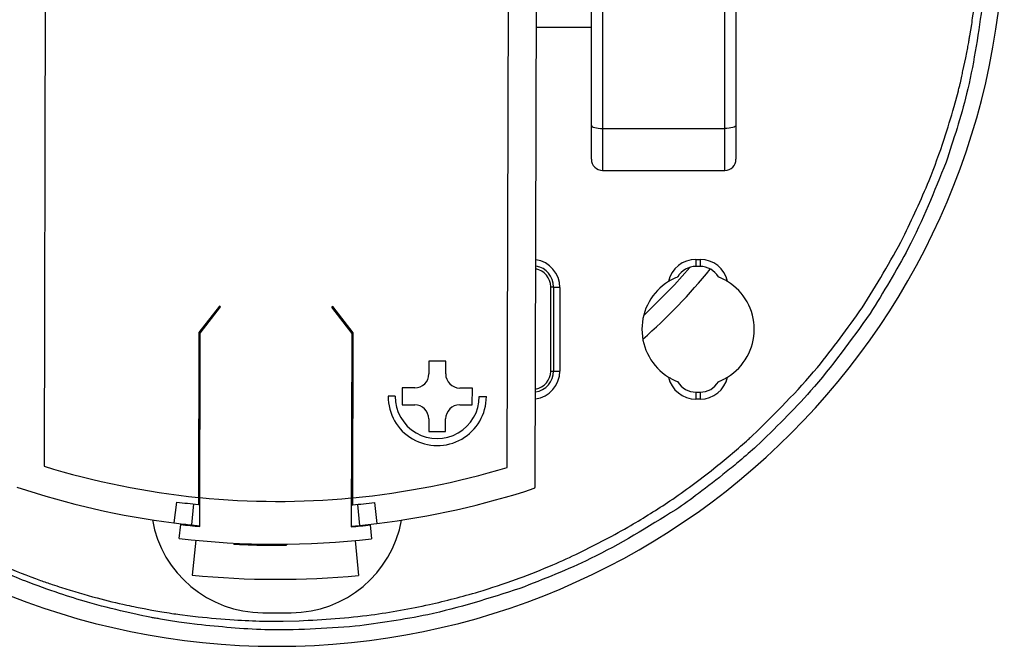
# Model space of a CAD drawing. Header units: millimetres. Extents: x 26 to 136, y 91 to 343.
# Tile 4 of 7: x 63 to 133, y 236 to 281. Entities that reach past the tile are written whole.
import ezdxf

# ---------------------------------------------------------------- set-up
doc = ezdxf.new("R2010")
doc.units = ezdxf.units.MM

msp = doc.modelspace()

# ---------------------------------------------------------------- linework, layer by layer
at = {"color": 7, "linetype": 'Continuous', "lineweight": 25}
for p, q in [((99.444, 247.383), (99.644, 328.239)), ((64.64, 326.936), (64.448, 248.859)), ((97.448, 248.777), (97.64, 326.855)), ((112.944, 269.916), (112.944, 305.798)), ((113.744, 304.998), (113.744, 270.716)), ((104.244, 285.55), (104.244, 269.916)), ((103.444, 270.716), (103.444, 282.514)), ((99.525, 280.107), (103.444, 280.107)), ((130.403, 279.493), (130.539, 280.305)), ((129.915, 276.999), (130.121, 277.933)), ((129.282, 274.459), (129.589, 275.581)), ((104.244, 272.9), (112.944, 272.9)), ((104.244, 269.916), (112.944, 269.916)), ((110.894, 263.582), (111.194, 263.582)), ((110.894, 263.582), (110.894, 263.082)), ((111.194, 263.082), (110.894, 263.082)), ((111.194, 263.582), (111.194, 263.082)), ((100.544, 255.632), (100.544, 261.632)), ((100.544, 261.632), (100.744, 261.632)), ((100.744, 261.632), (100.744, 255.632)), ((101.194, 261.582), (100.744, 261.582)), ((101.194, 261.582), (101.194, 255.632)), ((76.937, 260.259), (75.471, 258.376)), ((77.016, 260.198), (76.937, 260.259)), ((75.571, 258.341), (77.016, 260.198)), ((85.015, 260.239), (84.936, 260.178)), ((84.936, 260.178), (86.371, 258.315)), ((86.471, 258.349), (85.015, 260.239)), ((122.707, 260.109), (122.724, 260.134)), ((75.471, 258.376), (75.441, 246.136)), ((75.537, 244.57), (75.571, 258.341)), ((86.371, 258.315), (86.337, 244.543)), ((86.441, 246.109), (86.471, 258.349)), ((91.866, 256.33), (91.864, 255.43)), ((93.066, 256.327), (91.866, 256.33)), ((93.064, 255.427), (93.066, 256.327)), ((100.544, 255.632), (101.194, 255.632)), ((89.962, 254.435), (89.959, 253.235)), ((90.862, 254.432), (89.962, 254.435)), ((94.962, 254.422), (94.062, 254.425)), ((94.959, 253.222), (94.962, 254.422)), ((110.894, 254.132), (110.894, 253.632)), ((110.894, 254.132), (111.194, 254.132)), ((111.194, 254.132), (111.194, 253.632)), ((89.46, 253.836), (88.96, 253.837)), ((95.46, 253.821), (95.96, 253.82)), ((111.194, 253.632), (110.894, 253.632)), ((89.959, 253.235), (90.859, 253.232)), ((94.059, 253.225), (94.959, 253.222)), ((91.856, 252.23), (91.854, 251.33)), ((93.054, 251.327), (93.056, 252.227)), ((91.854, 251.33), (93.054, 251.327)), ((73.895, 246.311), (73.706, 244.823)), ((75.442, 246.639), (75.542, 246.629)), ((86.342, 246.602), (86.442, 246.611)), ((87.988, 246.276), (88.169, 244.787)), ((75.105, 246.171), (74.948, 244.679)), ((75.441, 246.136), (75.541, 246.126)), ((86.341, 246.1), (86.441, 246.109)), ((86.777, 246.142), (86.927, 244.649)), ((74.086, 243.719), (74.203, 244.712)), ((74.948, 244.679), (75.537, 244.62)), ((86.337, 244.593), (86.927, 244.649)), ((86.927, 244.649), (88.169, 244.787)), ((87.672, 244.679), (87.785, 243.685)), ((75.251, 243.593), (75.007, 241.105)), ((86.618, 243.564), (86.851, 241.075)), ((77.973, 243.388), (77.968, 243.288)), ((81.699, 243.31), (81.7, 243.21)), ((98.113, 240.814), (98.291, 240.878)), ((71.571, 238.722), (72.137, 238.609)), ((72.137, 238.609), (72.831, 238.496)), ((80.044, 238.432), (82.044, 238.432)), ((80.064, 237.831), (80.916, 237.82)), ((81.489, 237.821), (82.622, 237.854))]:
    msp.add_line(p, q, dxfattribs=at)
at = {"color": 7, "linetype": 'Continuous', "lineweight": 25, "flags": 128}
for points in [[(103.444, 273.139), (103.459, 273.092), (103.505, 273.047), (103.579, 273.006), (103.678, 272.97), (103.8, 272.941), (103.938, 272.919), (104.088, 272.905), (104.244, 272.9)], [(113.744, 273.139), (113.729, 273.092), (113.683, 273.047), (113.609, 273.006), (113.51, 272.97), (113.389, 272.941), (113.25, 272.919), (113.1, 272.905), (112.944, 272.9)], [(110.459, 263.017), (109.357, 261.767), (107.162, 259.571)], [(71.48, 238.218), (70.777, 238.366), (70.229, 238.481)], [(72.114, 238.085), (71.758, 238.16), (71.48, 238.218)], [(74.041, 237.758), (73.315, 237.881), (72.749, 237.977)], [(74.116, 238.293), (74.848, 238.209), (75.427, 238.143)], [(75.364, 237.592), (74.621, 237.685), (74.041, 237.758)]]:
    msp.add_lwpolyline(points, dxfattribs=at)
at = {"color": 7, "linetype": 'Continuous', "lineweight": 25}
for centre, radius, start, end in [((81.044, 287.857), 51.818, 180, 0), ((104.244, 270.716), 0.8, 180, 270), ((112.944, 270.716), 0.8, 270, 360), ((99.194, 261.582), 2, 0, 81.65996), ((99.244, 261.632), 1.5, 360, 79.98047), ((110.894, 261.582), 2, 90, 167.67216), ((110.894, 261.582), 1.5, 90, 149.81149), ((111.194, 261.582), 2, 12.32784, 90), ((111.194, 261.582), 1.5, 30.18851, 90), ((99.244, 261.632), 1.3, 0, 79.42905), ((81.044, 287.857), 39.7, 311.03033, 321.04425), ((111.044, 258.607), 4, 121.73363, 238.26637), ((111.044, 258.607), 4, 301.73363, 58.26637), ((90.864, 255.432), 1, 269.8586, 359.8586), ((94.064, 255.425), 1, 179.8586, 269.8586), ((99.194, 255.632), 2, 277.63245, 0), ((99.244, 255.632), 1.3, 279.62525, 0), ((99.244, 255.632), 1.5, 278.31275, 360), ((110.894, 255.632), 2, 192.32784, 270), ((110.894, 255.632), 1.5, 210.18851, 270), ((111.194, 255.632), 2, 270, 347.67216), ((111.194, 255.632), 1.5, 270, 329.81149), ((92.46, 253.828), 3.5, 179.8586, 359.8586), ((92.46, 253.828), 3, 179.8586, 359.8586), ((90.856, 252.232), 1, 359.8586, 89.8586), ((94.056, 252.225), 1, 89.8586, 179.8586), ((81.081, 302.898), 56.542, 252.89164, 264.27642), ((81.081, 302.898), 56.542, 275.44078, 286.82556), ((81.081, 302.898), 58.542, 251.50721, 262.76289), ((81.081, 302.898), 58.542, 276.95435, 288.20999), ((99.344, 247.384), 0.1, 288.20999, 359.8586), ((81.081, 302.898), 57.042, 262.76289, 264.3255), ((81.081, 302.898), 56.542, 264.37822, 275.33897), ((81.081, 302.898), 57.042, 275.3917, 276.9543), ((80.044, 246.432), 8, 190.02228, 270), ((82.044, 246.432), 8, 270, 349.89256), ((81.081, 302.898), 58.592, 263.25832, 264.57053), ((81.081, 302.898), 58.592, 275.14667, 276.45888), ((81.081, 302.898), 59.592, 263.25832, 276.45888), ((81.081, 302.898), 62.092, 264.38568, 275.33151)]:
    msp.add_arc(centre, radius, start, end, dxfattribs=at)
for points, knots in [([(131.262, 281.453), (130.964, 279.407), (130.423, 275.68), (129.242, 272.106), (128.709, 270.495)], [0, 0, 0, 0, 0.549135, 1, 1, 1, 1]), ([(130.539, 280.305), (130.569, 280.509), (130.623, 280.872), (130.671, 281.236), (130.692, 281.396)], [0, 0, 0, 0, 0.561364, 1, 1, 1, 1]), ([(130.292, 278.83), (130.313, 278.954), (130.349, 279.175), (130.386, 279.396), (130.403, 279.493)], [0, 0, 0, 0, 0.561126, 1, 1, 1, 1]), ([(130.121, 277.933), (130.154, 278.1), (130.213, 278.399), (130.268, 278.699), (130.292, 278.83)], [0, 0, 0, 0, 0.561044, 1, 1, 1, 1]), ([(129.73, 276.155), (129.764, 276.313), (129.826, 276.595), (129.888, 276.876), (129.915, 276.999)], [0, 0, 0, 0, 0.561201, 1, 1, 1, 1]), ([(129.589, 275.581), (129.616, 275.688), (129.664, 275.879), (129.71, 276.071), (129.73, 276.155)], [0, 0, 0, 0, 0.560555, 1, 1, 1, 1]), ([(127.508, 269.199), (127.882, 270.179), (128.542, 271.909), (129.058, 273.688), (129.282, 274.459)], [0, 0, 0, 0, 0.566135, 1, 1, 1, 1]), ([(128.709, 270.495), (127.875, 268.424), (126.37, 264.684), (124.246, 261.261), (123.299, 259.733)], [0, 0, 0, 0, 0.553931, 1, 1, 1, 1]), ([(122.724, 260.134), (123.747, 261.778), (125.557, 264.687), (126.917, 267.831), (127.508, 269.199)], [0, 0, 0, 0, 0.564883, 1, 1, 1, 1]), ([(109.598, 262.336), (109.593, 262.334), (109.585, 262.331), (109.503, 262.299), (109.355, 262.234), (109.15, 262.134), (109.011, 262.051), (108.94, 262.009)], [0, 0, 0, 0, 0.121062, 0.250743, 0.500699, 0.746241, 1, 1, 1, 1]), ([(113.148, 262.009), (113.077, 262.051), (112.938, 262.133), (112.734, 262.234), (112.586, 262.298), (112.504, 262.331), (112.495, 262.334), (112.491, 262.336)], [0, 0, 0, 0, 0.253203, 0.498315, 0.748337, 0.878492, 1, 1, 1, 1]), ([(114.931, 251.042), (116.526, 252.613), (119.373, 255.42), (121.688, 258.676), (122.707, 260.109)], [0, 0, 0, 0, 0.559887, 1, 1, 1, 1]), ([(123.299, 259.733), (121.945, 257.844), (119.518, 254.459), (116.53, 251.561), (115.209, 250.28)], [0, 0, 0, 0, 0.557992, 1, 1, 1, 1]), ([(108.94, 255.205), (109.011, 255.163), (109.15, 255.08), (109.354, 254.979), (109.503, 254.915), (109.584, 254.882), (109.593, 254.879), (109.598, 254.877)], [0, 0, 0, 0, 0.253203, 0.498315, 0.748337, 0.878492, 1, 1, 1, 1]), ([(112.491, 254.877), (112.495, 254.879), (112.504, 254.882), (112.585, 254.915), (112.734, 254.979), (112.938, 255.08), (113.077, 255.163), (113.148, 255.205)], [0, 0, 0, 0, 0.1210621, 0.2507426, 0.5006993, 0.7462413, 1, 1, 1, 1]), ([(109.04, 246.384), (110.096, 247.133), (111.982, 248.47), (113.73, 249.984), (114.498, 250.65)], [0, 0, 0, 0, 0.559971, 1, 1, 1, 1]), ([(114.498, 250.65), (114.579, 250.722), (114.724, 250.853), (114.868, 250.984), (114.931, 251.042)], [0, 0, 0, 0, 0.560018, 1, 1, 1, 1]), ([(115.209, 250.28), (114.813, 249.932), (114.105, 249.31), (113.375, 248.715), (113.054, 248.454)], [0, 0, 0, 0, 0.56005, 1, 1, 1, 1]), ([(113.054, 248.454), (112.399, 247.931), (111.229, 246.996), (110, 246.14), (109.459, 245.764)], [0, 0, 0, 0, 0.5596877, 1, 1, 1, 1]), ([(102.574, 242.686), (103.814, 243.315), (106.032, 244.44), (108.12, 245.79), (109.04, 246.384)], [0, 0, 0, 0, 0.559331, 1, 1, 1, 1]), ([(109.459, 245.764), (107.469, 244.53), (103.928, 242.336), (100.05, 240.82), (98.352, 240.157)], [0, 0, 0, 0, 0.562056, 1, 1, 1, 1]), ([(73.706, 244.823), (73.938, 244.794), (74.351, 244.743), (74.766, 244.698), (74.948, 244.679)], [0, 0, 0, 0, 0.56, 1, 1, 1, 1]), ([(58.533, 243.151), (59.496, 242.684), (61.343, 241.789), (63.266, 241.071), (64.186, 240.728)], [0, 0, 0, 0, 0.521334, 1, 1, 1, 1]), ([(81.7, 243.21), (81.003, 243.209), (79.759, 243.207), (78.515, 243.263), (77.968, 243.288)], [0, 0, 0, 0, 0.559997, 1, 1, 1, 1]), ([(98.291, 240.878), (99.098, 241.188), (100.546, 241.745), (101.952, 242.397), (102.574, 242.686)], [0, 0, 0, 0, 0.557856, 1, 1, 1, 1]), ([(65.546, 239.802), (64.741, 240.081), (63.331, 240.569), (61.958, 241.152), (61.37, 241.402)], [0, 0, 0, 0, 0.571517, 1, 1, 1, 1]), ([(64.186, 240.728), (64.464, 240.63), (64.961, 240.457), (65.462, 240.296), (65.682, 240.225)], [0, 0, 0, 0, 0.559986, 1, 1, 1, 1]), ([(91.911, 239.006), (93.078, 239.29), (95.173, 239.8), (97.211, 240.503), (98.113, 240.814)], [0, 0, 0, 0, 0.557327, 1, 1, 1, 1]), ([(65.682, 240.225), (66.529, 239.966), (68.066, 239.496), (69.632, 239.131), (70.336, 238.967)], [0, 0, 0, 0, 0.550685, 1, 1, 1, 1]), ([(98.352, 240.157), (96.178, 239.46), (92.339, 238.23), (88.346, 237.693), (86.614, 237.46)], [0, 0, 0, 0, 0.566093, 1, 1, 1, 1]), ([(70.229, 238.481), (69.331, 238.701), (67.755, 239.088), (66.211, 239.587), (65.546, 239.802)], [0, 0, 0, 0, 0.569401, 1, 1, 1, 1]), ([(70.336, 238.967), (70.565, 238.921), (70.977, 238.84), (71.389, 238.758), (71.571, 238.722)], [0, 0, 0, 0, 0.557934, 1, 1, 1, 1]), ([(82.622, 237.854), (84.342, 237.952), (87.465, 238.128), (90.532, 238.734), (91.911, 239.006)], [0, 0, 0, 0, 0.550656, 1, 1, 1, 1]), ([(72.749, 237.977), (72.63, 237.997), (72.418, 238.033), (72.207, 238.07), (72.114, 238.085)], [0, 0, 0, 0, 0.561103, 1, 1, 1, 1]), ([(72.831, 238.496), (73.071, 238.459), (73.499, 238.391), (73.927, 238.323), (74.116, 238.293)], [0, 0, 0, 0, 0.5582591, 1, 1, 1, 1]), ([(75.427, 238.143), (76.282, 238.057), (77.825, 237.901), (79.374, 237.853), (80.064, 237.831)], [0, 0, 0, 0, 0.55476, 1, 1, 1, 1]), ([(80.916, 237.82), (81.023, 237.82), (81.214, 237.819), (81.405, 237.82), (81.489, 237.821)], [0, 0, 0, 0, 0.560029, 1, 1, 1, 1]), ([(86.614, 237.46), (84.469, 237.31), (80.713, 237.047), (76.97, 237.428), (75.364, 237.592)], [0, 0, 0, 0, 0.570936, 1, 1, 1, 1])]:
    msp.add_open_spline(points, degree=3, knots=knots, dxfattribs=at)

doc.saveas('drawing.dxf')
